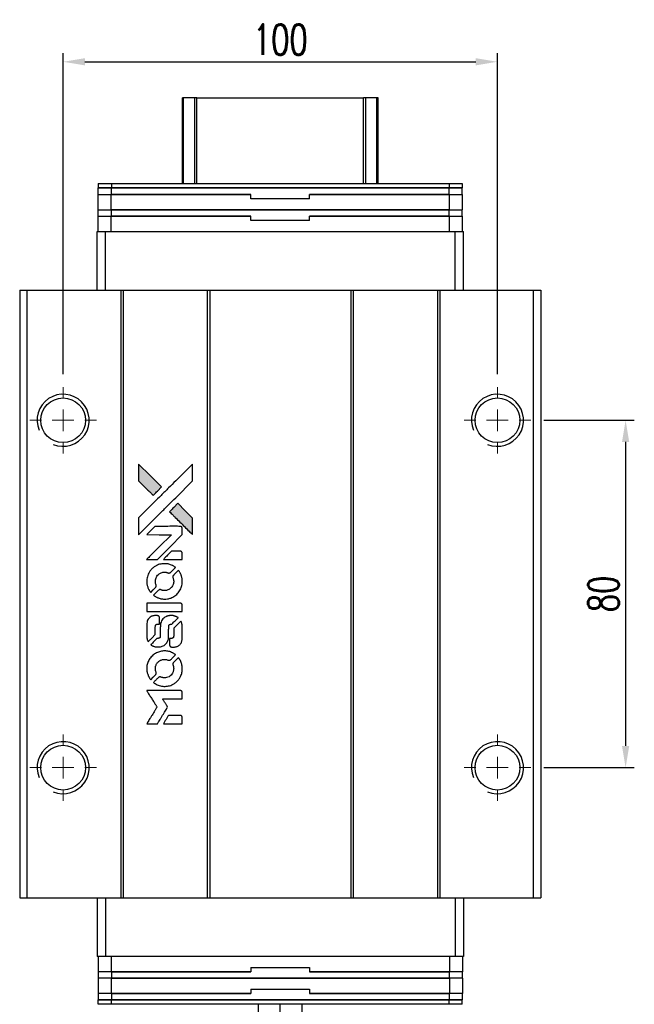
# Model space of a CAD drawing. Header units: millimetres. Extents: x 15 to 561, y -78 to 377.
# Tile 2 of 3: x 48 to 189, y 150 to 377. Entities that reach past the tile are written whole.
import ezdxf

# ---------------------------------------------------------------- set-up
doc = ezdxf.new("R2010")
doc.units = ezdxf.units.MM
doc.header["$LTSCALE"] = 0.15
doc.layers.get('0').update_dxf_attribs({"linetype": 'CONTINUOUS'})
doc.layers.get('Defpoints').update_dxf_attribs({"linetype": 'CONTINUOUS'})
doc.layers.add('DIM', color=4, linetype='CONTINUOUS')
doc.styles.add('DIM-7', font='SIMPLEX.shx', dxfattribs={"width": 0.7, "bigfont": 'chineset.shx'})
doc.dimstyles.new('CNS', dxfattribs={"dimscale": 2, "dimtxt": 3.5, "dimasz": 2.5, "dimexe": 1, "dimexo": 1.5, "dimgap": 0.09, "dimtad": 0, "dimdsep": 46, "dimtxsty": 'DIM-7', "dimcen": 0.09, "dimclrd": 4, "dimclre": 4, "dimclrt": 4, "dimadec": 0, "dimazin": 0, "dimtfac": 1, "dimtix": 1, "dimtmove": 2, "dimatfit": 3, "dimfxl": 1, "dimtvp": 0.971429, "dimtolj": 1, "dimarcsym": 0})

# ---------------------------------------------------------------- blocks, each defined once
blk = doc.blocks.new('SW_CENTERMARKSYMBOL_3')
at = {"color": 0, "linetype": 'Continuous', "lineweight": 18}
for p, q in [((0, 5), (0, 7.65)), ((0, 0), (0, 2.5)), ((-5, 0), (-7.65, 0)), ((0, 0), (-2.5, 0)), ((0, 0), (0, -2.5)), ((0, 0), (2.5, 0)), ((5, 0), (7.65, 0)), ((0, -5), (0, -7.65))]:
    blk.add_line(p, q, dxfattribs=at)
blk = doc.blocks.new('SW_CENTERMARKSYMBOL_4')
at = {"color": 0, "linetype": 'Continuous', "lineweight": 18}
for p, q in [((0, 5), (0, 7.65)), ((0, 0), (0, 2.5)), ((-5, 0), (-7.65, 0)), ((0, 0), (-2.5, 0)), ((0, 0), (0, -2.5)), ((0, 0), (2.5, 0)), ((5, 0), (7.65, 0)), ((0, -5), (0, -7.65))]:
    blk.add_line(p, q, dxfattribs=at)
blk = doc.blocks.new('SW_CENTERMARKSYMBOL_5')
at = {"color": 0, "linetype": 'Continuous', "lineweight": 18}
for p, q in [((0, 5), (0, 7.65)), ((0, 0), (0, 2.5)), ((-5, 0), (-7.65, 0)), ((0, 0), (-2.5, 0)), ((0, 0), (0, -2.5)), ((0, 0), (2.5, 0)), ((5, 0), (7.65, 0)), ((0, -5), (0, -7.65))]:
    blk.add_line(p, q, dxfattribs=at)
blk = doc.blocks.new('SW_CENTERMARKSYMBOL_6')
at = {"color": 0, "linetype": 'Continuous', "lineweight": 18}
for p, q in [((0, 5), (0, 7.65)), ((0, 0), (0, 2.5)), ((-5, 0), (-7.65, 0)), ((0, 0), (-2.5, 0)), ((0, 0), (0, -2.5)), ((0, 0), (2.5, 0)), ((5, 0), (7.65, 0)), ((0, -5), (0, -7.65))]:
    blk.add_line(p, q, dxfattribs=at)
blk = doc.blocks.new('*D165')
at = {"color": 7, "lineweight": -2}
for p, q in [((57.81, 295.41), (57.81, 369.32)), ((157.81, 295.41), (157.81, 369.32)), ((62.81, 367.32), (152.81, 367.32))]:
    blk.add_line(p, q, dxfattribs=at)
at = {"color": 7}
for points in [[(62.81, 368.15), (62.81, 366.49), (57.81, 367.32)], [(152.81, 368.15), (152.81, 366.49), (157.81, 367.32)]]:
    blk.add_solid(points, dxfattribs=at)
at = {"layer": 'Defpoints', "color": 0}
for p in [(157.81, 367.32), (57.81, 292.41), (157.81, 292.41)]:
    blk.add_point(p, dxfattribs=at)
at = {"color": 7, "insert": (107.81, 372.42), "char_height": 7, "attachment_point": 5, "style": 'DIM-7'}
blk.add_mtext('\\A1;100', dxfattribs=at)
blk = doc.blocks.new('*D166')
at = {"color": 7, "lineweight": -2}
for p, q in [((168.46, 284.76), (189.31, 284.76)), ((187.31, 279.76), (187.31, 209.76)), ((168.46, 204.76), (189.31, 204.76))]:
    blk.add_line(p, q, dxfattribs=at)
at = {"color": 7}
for points in [[(186.48, 279.76), (188.14, 279.76), (187.31, 284.76)], [(186.48, 209.76), (188.14, 209.76), (187.31, 204.76)]]:
    blk.add_solid(points, dxfattribs=at)
at = {"layer": 'Defpoints', "color": 0}
for p in [(165.46, 284.76), (165.46, 204.76), (187.31, 204.76)]:
    blk.add_point(p, dxfattribs=at)
at = {"color": 7, "insert": (182.21, 244.76), "char_height": 7, "attachment_point": 5, "rotation": 90, "style": 'DIM-7'}
blk.add_mtext('\\A1;80', dxfattribs=at)
blk = doc.blocks.new('LOGO')
at = {"linetype": 'Continuous'}
h = blk.add_hatch(color=22, dxfattribs=at)
h.dxf.hatch_style = 1
h.paths.add_polyline_path([(513.28, 1429.74), (513.28, 1427.8), (513.28, 1425.87), (514.96, 1424.21, 0.000288), (515.6, 1423.57, 0.000479), (516.15, 1423.03, 0.000013), (516.64, 1422.54, 0.197177), (516.65, 1422.54, 0.197497), (516.65, 1422.54, 0.00004), (516.94, 1422.82, 0.000834), (517.25, 1423.13, 0.000506), (517.61, 1423.5), (518.57, 1424.46), (515.93, 1427.1)])
h.paths.add_polyline_path([(522.33, 1420.69), (521.37, 1419.73, 0.000476), (521, 1419.36, 0.000789), (520.69, 1419.05, 0.000035), (520.41, 1418.76, 0.19758), (520.41, 1418.76, 0.198396), (520.41, 1418.75, 0.000019), (520.8, 1418.37, 0.000582), (521.22, 1417.94, 0.000351), (521.72, 1417.44, 0.000108), (523.84, 1415.33, 0.000692), (524.92, 1414.26, 0.000077), (525.67, 1413.52, 0.197527), (525.69, 1413.51, 0.410181), (525.71, 1413.52, 0.000493), (525.71, 1413.92, 0.002424), (525.71, 1414.46, 0.000529), (525.72, 1415.41), (525.72, 1417.3), (524.02, 1418.99)])
at = {"color": 22}
for points in [[(514.96, 1424.21, 0.000288), (515.6, 1423.57, 0.000479), (516.15, 1423.03, 0.000013), (516.64, 1422.54, 0.197177), (516.65, 1422.54, 0.197497), (516.65, 1422.54, 0.00004), (516.94, 1422.82, 0.000836), (517.25, 1423.13, 0.000505), (517.61, 1423.5), (518.57, 1424.46), (515.93, 1427.1), (513.28, 1429.74), (513.28, 1427.8), (513.28, 1425.87)], [(515.61, 1415.78, -0.000056), (516.77, 1416.94, -0.000021), (518.39, 1418.56, -0.000021), (520.16, 1420.33, -0.000025), (521.82, 1421.99), (525.72, 1425.87), (525.71, 1427.79), (525.71, 1429.72), (523.09, 1427.12, 0.000274), (521.84, 1425.87, 0.000123), (520.19, 1424.23, 0.000121), (518.45, 1422.5, 0.000165), (516.88, 1420.93), (513.28, 1417.34), (513.28, 1415.4), (513.28, 1413.46)], [(521.72, 1417.44, 0.000108), (523.84, 1415.33, 0.000692), (524.92, 1414.26, 0.000077), (525.67, 1413.52, 0.197527), (525.69, 1413.51, 0.410182), (525.71, 1413.52, 0.000493), (525.71, 1413.92, 0.002424), (525.71, 1414.46, 0.000529), (525.72, 1415.41), (525.72, 1417.3), (524.02, 1418.99), (522.33, 1420.69), (521.37, 1419.73, 0.000476), (521, 1419.36, 0.000789), (520.69, 1419.05, 0.000035), (520.41, 1418.76, 0.19758), (520.41, 1418.76, 0.198396), (520.41, 1418.75, 0.000019), (520.8, 1418.37, 0.000582), (521.22, 1417.94, 0.000351)], [(516.36, 1407.75), (517.6, 1407.75), (520.46, 1410.62), (523.32, 1413.48), (523.32, 1414.28, 0.0008), (523.31, 1414.79, 0.010795), (523.31, 1414.98, 0.030495), (523.29, 1415.08, 0.080372), (523.27, 1415.15, 0.03816), (523.23, 1415.22, 0.041799), (523.17, 1415.28, 0.042486), (523.11, 1415.33, 0.042078), (523.04, 1415.37, 0.099276), (522.95, 1415.39, 0.003302), (522.55, 1415.39, 0.002586), (521.85, 1415.4, 0.000204), (520, 1415.39), (517.04, 1415.39), (516.09, 1414.44), (515.14, 1413.48), (517.99, 1413.47), (520.84, 1413.46), (518.02, 1410.66, 0.000253), (516.93, 1409.58, 0.000412), (516.02, 1408.66, 0.000041), (515.19, 1407.84, 0.041338), (515.16, 1407.8), (515.12, 1407.75)], [(521.16, 1407.75), (523.32, 1407.75), (523.32, 1408.55), (523.31, 1409.36), (523.25, 1409.45, 0.03146), (523.22, 1409.49, 0.026444), (523.19, 1409.54, 0.026444), (523.15, 1409.57, 0.031457), (523.1, 1409.6), (523.01, 1409.66), (521.94, 1409.67), (520.87, 1409.67), (519.94, 1408.72, 0.000745), (519.58, 1408.36, 0.001228), (519.28, 1408.05, 0.000087), (519.01, 1407.77, 0.195134), (519, 1407.76, 0.412117), (519.01, 1407.76, 0.000048), (519.64, 1407.75, 0.00109), (520.34, 1407.75, 0.000653)], [(515.19, 1402.27, 0.023681), (515.24, 1401.94, 0.022402), (515.32, 1401.6, 0.021929), (515.44, 1401.26, 0.020503), (515.59, 1400.93, 0.013745), (515.69, 1400.74, 0.009767), (515.81, 1400.53, 0.009658), (515.93, 1400.35, 0.027804), (516.02, 1400.22), (516.06, 1400.18), (516.66, 1400.77, 0.002053), (516.95, 1401.06, 0.006738), (517.13, 1401.26, 0.007826), (517.26, 1401.39, 0.063909), (517.3, 1401.46, 0.061532), (517.34, 1401.57, 0.068674), (517.35, 1401.68, 0.052072), (517.33, 1401.81, 0.019648), (517.27, 1401.99, -0.018366), (517.21, 1402.2, -0.0288), (517.17, 1402.39, -0.029061), (517.15, 1402.58, -0.019155), (517.15, 1402.81, -0.053809), (517.22, 1403.28, -0.058833), (517.39, 1403.72, -0.058566), (517.66, 1404.11, -0.052525), (518.02, 1404.44, -0.044733), (518.32, 1404.63, -0.040573), (518.67, 1404.76, -0.041123), (519.02, 1404.84, -0.04951), (519.36, 1404.85, -0.017369), (519.52, 1404.84, -0.024255), (519.67, 1404.81, -0.023787), (519.81, 1404.77, -0.015798), (519.96, 1404.71, 0.010631), (520.06, 1404.67, 0.033653), (520.13, 1404.65, 0.037806), (520.2, 1404.64, 0.016307), (520.29, 1404.64, 0.068179), (520.46, 1404.67, 0.095747), (520.6, 1404.74, 0.033418), (520.78, 1404.9, 0.002133), (521.29, 1405.42, 0.001452), (521.57, 1405.71, 0.012393), (521.7, 1405.84, 0.020479), (521.76, 1405.92, 0.344362), (521.76, 1405.95, 0.074287), (521.69, 1406.02, 0.005454), (521.47, 1406.16, 0.008391), (521.24, 1406.3, 0.017097), (521.05, 1406.4, 0.027375), (520.66, 1406.56, 0.02835), (520.27, 1406.68, 0.027723), (519.85, 1406.76, 0.023913), (519.4, 1406.79, 0.027047), (518.87, 1406.78, 0.031685), (518.37, 1406.71, 0.032425), (517.89, 1406.57, 0.031013), (517.43, 1406.38, 0.037914), (516.88, 1406.05, 0.040153), (516.4, 1405.65, 0.039834), (515.98, 1405.18, 0.036173), (515.64, 1404.63, 0.040752), (515.4, 1404.09, 0.035885), (515.24, 1403.5, 0.035491), (515.17, 1402.88, 0.037615)], [(516.85, 1399.42, 0.018008), (517.03, 1399.3, 0.009842), (517.25, 1399.17, 0.009807), (517.48, 1399.05, 0.015716), (517.68, 1398.96, 0.048467), (518.41, 1398.73, 0.045841), (519.19, 1398.64, 0.046006), (519.96, 1398.69, 0.049638), (520.69, 1398.88, 0.064819), (521.64, 1399.39, 0.06695), (522.42, 1400.11, 0.066691), (522.98, 1401.02, 0.063505), (523.3, 1402.06, 0.03135), (523.32, 1402.32, 0.010439), (523.33, 1402.71, 0.010391), (523.32, 1403.11, 0.032408), (523.29, 1403.37, 0.015696), (523.23, 1403.67, 0.018095), (523.15, 1403.96, 0.018551), (523.05, 1404.24, 0.018352), (522.93, 1404.51, 0.015568), (522.84, 1404.68, 0.009832), (522.72, 1404.89, 0.009795), (522.6, 1405.07, 0.023727), (522.5, 1405.21), (522.46, 1405.26), (521.86, 1404.67, 0.001528), (521.53, 1404.34, 0.010022), (521.36, 1404.17, 0.019586), (521.27, 1404.06, 0.061865), (521.22, 1403.98, 0.055054), (521.18, 1403.85, 0.061607), (521.17, 1403.73, 0.048725), (521.19, 1403.58, 0.020221), (521.24, 1403.39, -0.017722), (521.31, 1403.18, -0.02685), (521.34, 1402.99, -0.02759), (521.36, 1402.81, -0.020233), (521.36, 1402.6, -0.04793), (521.3, 1402.21, -0.048386), (521.17, 1401.84, -0.047866), (520.97, 1401.49, -0.044964), (520.7, 1401.19, -0.04333), (520.38, 1400.93, -0.050921), (520.04, 1400.75, -0.051473), (519.67, 1400.64, -0.0459), (519.27, 1400.6, -0.019014), (519.08, 1400.61, -0.024114), (518.9, 1400.63, -0.025081), (518.73, 1400.67, -0.023892), (518.57, 1400.72, 0.008624), (518.44, 1400.77, 0.026486), (518.35, 1400.8, 0.035074), (518.27, 1400.81, 0.02756), (518.18, 1400.81, 0.087163), (518.05, 1400.79, 0.073291), (517.92, 1400.71, 0.028074), (517.73, 1400.55, 0.002594), (517.3, 1400.13), (516.7, 1399.52)], [(519.24, 1395.78), (523.31, 1395.78), (523.31, 1396.58), (523.31, 1397.38), (523.26, 1397.47, 0.071429), (523.21, 1397.55, 0.054799), (523.13, 1397.62, 0.053585), (523.03, 1397.67, 0.060698), (522.93, 1397.7, 0.033975), (522.76, 1397.71), (520.69, 1397.71, 0.000726), (518.66, 1397.71, 0.001084), (516.89, 1397.7), (515.16, 1397.69), (515.16, 1396.73), (515.16, 1395.77)], [(515.18, 1389.81, 0.018538), (515.19, 1389.69, 0.010695), (515.22, 1389.54, 0.01068), (515.25, 1389.4, 0.017678), (515.29, 1389.28, 0.013849), (515.34, 1389.14, 0.011814), (515.4, 1389, 0.004513), (515.46, 1388.86, 0.290035), (515.48, 1388.85, 0.196418), (515.49, 1388.86, 0.000124), (515.73, 1389.09, 0.001477), (516, 1389.35, 0.000898), (516.31, 1389.66), (517.12, 1390.48), (517.13, 1391.49, -0.001471), (517.13, 1392.26, -0.028714), (517.15, 1392.5, -0.097073), (517.19, 1392.63, -0.084199), (517.29, 1392.75, -0.042698), (517.36, 1392.8, -0.053912), (517.43, 1392.84, -0.051004), (517.52, 1392.86, -0.032967), (517.62, 1392.86, 0.00807), (517.67, 1392.86, 0.003023), (517.75, 1392.87, 0.002994), (517.82, 1392.87, 0.003629), (517.9, 1392.88), (518.07, 1392.89), (518.07, 1393.67, 0.001618), (518.07, 1394.04, 0.005206), (518.07, 1394.28, 0.00535), (518.06, 1394.46, 0.060675), (518.05, 1394.52, 0.048484), (518.03, 1394.56, 0.02389), (518.01, 1394.61, 0.022812), (517.98, 1394.65, 0.02462), (517.94, 1394.69, 0.061781), (517.84, 1394.77, 0.080179), (517.74, 1394.81, 0.048561), (517.58, 1394.83, 0.010021), (517.31, 1394.84, 0.016602), (516.95, 1394.83, 0.031409), (516.66, 1394.79, 0.036474), (516.41, 1394.72, 0.03439), (516.16, 1394.62, 0.065928), (515.78, 1394.35, 0.069066), (515.48, 1393.99, 0.065697), (515.28, 1393.55, 0.051559), (515.18, 1393.04, 0.020904), (515.17, 1392.76, 0.000451), (515.17, 1391.42, 0.000419), (515.17, 1390.07, 0.022759)], [(516.23, 1388.03, 0.023289), (516.43, 1387.9, 0.026845), (516.62, 1387.8, 0.026047), (516.83, 1387.72, 0.019751), (517.07, 1387.66, 0.013249), (517.21, 1387.63, 0.025169), (517.32, 1387.61, 0.016532), (517.45, 1387.61, 0.002937), (517.71, 1387.61, 0.003317), (517.94, 1387.61, 0.011808), (518.09, 1387.61, 0.01777), (518.2, 1387.62, 0.021476), (518.3, 1387.64, 0.04325), (518.73, 1387.78, 0.045753), (519.13, 1387.98, 0.04649), (519.47, 1388.25, 0.047672), (519.76, 1388.58, 0.025315), (519.85, 1388.72, 0.015208), (519.94, 1388.9, 0.01512), (520.03, 1389.08, 0.022488), (520.09, 1389.24, 0.027857), (520.16, 1389.5, 0.034138), (520.19, 1389.75, 0.014286), (520.2, 1390.12, 0.00124), (520.2, 1391.08, -0.00103), (520.2, 1391.66, -0.002552), (520.21, 1392.09, -0.001594), (520.21, 1392.42, -0.047676), (520.22, 1392.5, -0.085307), (520.28, 1392.64, -0.097789), (520.38, 1392.75, -0.085947), (520.52, 1392.82, -0.051339), (520.71, 1392.86, 0.014634), (520.78, 1392.86, 0.015028), (520.84, 1392.87, 0.014927), (520.89, 1392.89, 0.059415), (520.93, 1392.9, 0.070595), (520.99, 1392.95, 0.00028), (521.68, 1393.62, 0.000111), (522.38, 1394.32, 0.200239), (522.39, 1394.35, 0.268906), (522.38, 1394.36, 0.001866), (522.21, 1394.46, 0.007532), (522.05, 1394.55, 0.017818), (521.92, 1394.61, 0.013256), (521.79, 1394.66, 0.011636), (521.64, 1394.71, 0.011528), (521.49, 1394.76, 0.012303), (521.34, 1394.8, 0.0423), (521.11, 1394.83, 0.013657), (520.76, 1394.83, 0.013857), (520.42, 1394.82, 0.037428), (520.17, 1394.79, 0.014927), (520.01, 1394.75, 0.0122), (519.83, 1394.69, 0.012518), (519.67, 1394.64, 0.023062), (519.55, 1394.58, 0.065961), (519.09, 1394.27, 0.06055), (518.71, 1393.84, 0.059676), (518.44, 1393.33, 0.060497), (518.3, 1392.77, 0.025683), (518.29, 1392.65, 0.001528), (518.29, 1392.29, 0.002124), (518.28, 1391.83, 0.001173), (518.28, 1391.27, -0.000809), (518.28, 1390.29, -0.017164), (518.27, 1390, -0.063931), (518.24, 1389.85, -0.108429), (518.17, 1389.74, -0.052941), (518.1, 1389.68, -0.063675), (518.02, 1389.63, -0.050562), (517.91, 1389.61, -0.020337), (517.77, 1389.59, 0.009897), (517.68, 1389.59, 0.016482), (517.61, 1389.58, 0.019019), (517.55, 1389.56, 0.06043), (517.51, 1389.55, 0.076267), (517.42, 1389.49, 0.00054), (516.79, 1388.85, 0.000307), (516.15, 1388.19, 0.142594), (516.12, 1388.14, 0.232419), (516.12, 1388.13, 0.022995), (516.15, 1388.1, 0.024627), (516.19, 1388.06, 0.015407)], [(520.45, 1387.92, 0.065483), (520.5, 1387.83, 0.053271), (520.57, 1387.74, 0.052018), (520.66, 1387.67, 0.0556), (520.76, 1387.62, 0.036839), (520.82, 1387.6, 0.026922), (520.9, 1387.59, 0.016905), (521, 1387.59, 0.004317), (521.17, 1387.59, 0.016369), (521.52, 1387.6, 0.029936), (521.81, 1387.64, 0.03418), (522.06, 1387.7, 0.031327), (522.31, 1387.81, 0.046935), (522.61, 1387.99, 0.054053), (522.86, 1388.22, 0.053701), (523.05, 1388.5, 0.045364), (523.19, 1388.83, 0.032479), (523.27, 1389.12, 0.03386), (523.3, 1389.41, 0.013578), (523.32, 1389.88, 0.001155), (523.32, 1391.07, 0.000413), (523.31, 1392.09, 0.005008), (523.3, 1392.48, 0.013199), (523.29, 1392.71, 0.033956), (523.27, 1392.86, 0.013909), (523.23, 1393.03, 0.010864), (523.17, 1393.21, 0.010938), (523.12, 1393.37, 0.028702), (523.07, 1393.48), (523.03, 1393.56), (522.19, 1392.74), (521.36, 1391.92), (521.36, 1390.96, -0.001504), (521.36, 1390.55, -0.00328), (521.36, 1390.24, -0.001901), (521.35, 1389.99, -0.061333), (521.34, 1389.93, -0.063621), (521.31, 1389.85, -0.048633), (521.25, 1389.77, -0.046769), (521.17, 1389.7, -0.047961), (521.09, 1389.64, -0.02678), (521.02, 1389.61, -0.050957), (520.95, 1389.59, -0.029398), (520.87, 1389.58, -0.00401), (520.7, 1389.58), (520.41, 1389.57), (520.41, 1388.8, 0.001061), (520.41, 1388.34, 0.009147), (520.42, 1388.13, 0.020721), (520.43, 1388.01, 0.051619)], [(515.19, 1382.19, 0.024131), (515.24, 1381.84, 0.022344), (515.33, 1381.49, 0.021883), (515.45, 1381.14, 0.020884), (515.6, 1380.79, 0.010669), (515.7, 1380.6, 0.010389), (515.82, 1380.41, 0.010913), (515.93, 1380.23, 0.022227), (516.02, 1380.11), (516.06, 1380.06), (516.67, 1380.68, 0.002452), (516.9, 1380.92, 0.003628), (517.1, 1381.13, 0.001662), (517.28, 1381.32, 0.070159), (517.31, 1381.36, 0.047671), (517.32, 1381.4, 0.018624), (517.33, 1381.45, 0.017921), (517.34, 1381.5, 0.018804), (517.35, 1381.56, 0.018255), (517.35, 1381.64, 0.041312), (517.34, 1381.7, 0.037164), (517.33, 1381.76, 0.012342), (517.29, 1381.84, -0.015101), (517.22, 1382.05, -0.035998), (517.18, 1382.21, -0.033244), (517.16, 1382.38, -0.011249), (517.15, 1382.62, -0.004059), (517.15, 1382.83, -0.019693), (517.16, 1382.94, -0.027943), (517.18, 1383.04, -0.014411), (517.2, 1383.15, -0.033089), (517.3, 1383.43, -0.033887), (517.43, 1383.69, -0.034021), (517.59, 1383.93, -0.033942), (517.78, 1384.14, -0.02816), (518.01, 1384.33, -0.035032), (518.23, 1384.48, -0.035269), (518.48, 1384.6, -0.029196), (518.75, 1384.69, -0.037862), (519.07, 1384.75, -0.043657), (519.37, 1384.75, -0.043064), (519.68, 1384.7, -0.035184), (520, 1384.6, 0.033699), (520.15, 1384.55, 0.052815), (520.28, 1384.53, 0.059167), (520.4, 1384.54, 0.058972), (520.52, 1384.58, 0.059208), (520.61, 1384.64, 0.021125), (520.73, 1384.74, 0.008691), (520.92, 1384.93, 0.000851), (521.37, 1385.39, 0.001873), (521.6, 1385.62, 0.013884), (521.71, 1385.74, 0.022355), (521.76, 1385.81, 0.341453), (521.76, 1385.84, 0.073011), (521.7, 1385.9, 0.004587), (521.48, 1386.04, 0.00748), (521.26, 1386.17, 0.016837), (521.08, 1386.27, 0.028606), (520.66, 1386.46, 0.031352), (520.23, 1386.59, 0.031004), (519.78, 1386.67, 0.0268), (519.3, 1386.69, 0.026698), (518.79, 1386.66, 0.03002), (518.31, 1386.58, 0.030357), (517.85, 1386.45, 0.028554), (517.4, 1386.25, 0.062944), (516.56, 1385.69, 0.062206), (515.88, 1384.94, 0.062448), (515.41, 1384.05, 0.064355), (515.18, 1383.07, 0.017377), (515.17, 1382.88, 0.008369), (515.17, 1382.63, 0.008367), (515.17, 1382.38, 0.01757)], [(516.84, 1379.31, 0.064158), (517.79, 1378.81, 0.06356), (518.83, 1378.56, 0.064004), (519.9, 1378.58, 0.066747), (520.91, 1378.87, 0.04321), (521.54, 1379.22, 0.044737), (522.1, 1379.66, 0.044901), (522.56, 1380.2, 0.044184), (522.93, 1380.81, 0.026293), (523.13, 1381.28, 0.033344), (523.25, 1381.73, 0.033227), (523.32, 1382.19, 0.025815), (523.33, 1382.7, 0.023119), (523.3, 1383.19, 0.031044), (523.22, 1383.62, 0.031337), (523.09, 1384.04, 0.024258), (522.89, 1384.48, 0.015622), (522.81, 1384.63, 0.008495), (522.7, 1384.82, 0.008415), (522.59, 1384.99, 0.020814), (522.5, 1385.11), (522.45, 1385.17), (521.86, 1384.58, 0.002843), (521.42, 1384.14, 0.033917), (521.26, 1383.96, 0.087906), (521.2, 1383.83, 0.073302), (521.17, 1383.67, 0.022047), (521.18, 1383.59, 0.026465), (521.19, 1383.52, 0.022233), (521.21, 1383.44, 0.009985), (521.24, 1383.33, -0.039011), (521.33, 1382.95, -0.044398), (521.36, 1382.58, -0.045096), (521.32, 1382.22, -0.04265), (521.22, 1381.86, -0.071154), (520.94, 1381.35, -0.068827), (520.53, 1380.93, -0.068713), (520.02, 1380.64, -0.070507), (519.45, 1380.51, -0.028605), (519.21, 1380.5, -0.031418), (518.97, 1380.52, -0.031044), (518.74, 1380.57, -0.02668), (518.5, 1380.64, 0.038913), (518.36, 1380.69, 0.043732), (518.22, 1380.71, 0.047754), (518.09, 1380.7, 0.075756), (517.99, 1380.67, 0.07294), (517.93, 1380.63, 0.003456), (517.77, 1380.48, 0.005023), (517.57, 1380.29, 0.002422), (517.31, 1380.03, 0.000819), (517.08, 1379.8, 0.001349), (516.88, 1379.61, 0.0001), (516.71, 1379.43, 0.205335), (516.7, 1379.42, 0.219821), (516.71, 1379.42, 0.002494), (516.75, 1379.39, 0.007089), (516.79, 1379.35, 0.004494)], [(516.38, 1369.92), (517.61, 1369.92), (517.82, 1370.25, -0.000297), (517.94, 1370.46, -0.000037), (518.22, 1370.91, -0.000043), (518.55, 1371.45, -0.000036), (518.9, 1372.02, 0.000044), (519.24, 1372.57, 0.000063), (519.54, 1373.07, 0.000035), (519.8, 1373.49, 0.0009), (519.87, 1373.61), (519.97, 1373.77), (519.84, 1373.99, 0.001175), (519.76, 1374.11, 0.000208), (519.62, 1374.34, 0.000225), (519.45, 1374.62, 0.000203), (519.27, 1374.9, -0.000711), (519.1, 1375.17, -0.001119), (518.96, 1375.4, -0.000263), (518.83, 1375.6, -0.04589), (518.82, 1375.63, -0.519312), (518.84, 1375.65, -0.001914), (519.17, 1375.65, -0.003124), (519.71, 1375.66, -0.000285), (521.07, 1375.66), (523.32, 1375.66), (523.32, 1376.44, 0.001727), (523.32, 1377.01, 0.025279), (523.31, 1377.21, 0.073886), (523.28, 1377.32, 0.07426), (523.21, 1377.42, 0.03264), (523.19, 1377.45, 0.01784), (523.16, 1377.48, 0.017712), (523.12, 1377.51, 0.026854), (523.09, 1377.53), (523.01, 1377.57), (519.07, 1377.57), (515.14, 1377.58), (515.17, 1377.53, -0.004595), (515.19, 1377.5, -0.00016), (515.26, 1377.38, -0.000298), (515.35, 1377.24, -0.000208), (515.45, 1377.08, 0.000986), (515.74, 1376.61, 0.00025), (516.22, 1375.85, 0.000268), (516.72, 1375.05, 0.000436), (517.16, 1374.36, -0.002932), (517.3, 1374.13, -0.004718), (517.41, 1373.94, -0.001113), (517.51, 1373.77, -0.227179), (517.52, 1373.75, -0.045982), (517.51, 1373.73, -0.000145), (517.36, 1373.5, -0.000825), (517.2, 1373.24, -0.000517), (517.02, 1372.94, 0.000056), (516.37, 1371.9, 0.000289), (516.01, 1371.32, 0.000481), (515.75, 1370.89, 0.000418), (515.47, 1370.44), (515.15, 1369.92)], [(521.15, 1369.92), (523.32, 1369.92), (523.32, 1370.7, 0.000842), (523.32, 1371.21, 0.010591), (523.31, 1371.4, 0.028995), (523.3, 1371.5, 0.069543), (523.28, 1371.58, 0.051063), (523.24, 1371.65, 0.039932), (523.18, 1371.72, 0.039414), (523.11, 1371.77, 0.045845), (523.04, 1371.81, 0.094811), (522.96, 1371.83, 0.007124), (522.75, 1371.84, 0.004713), (522.39, 1371.84, 0.000534), (521.56, 1371.84), (520.16, 1371.84), (520.03, 1371.64, 0.000828), (519.68, 1371.07, 0.000879), (519.33, 1370.5, 0.000048), (518.99, 1369.94, 0.137596), (518.99, 1369.92, 0.413028), (518.99, 1369.92, 0.000016), (519.62, 1369.92, 0.000623), (520.32, 1369.92, 0.000374)]]:
    blk.add_lwpolyline(points, format="xyb", close=True, dxfattribs=at)

msp = doc.modelspace()

# ---------------------------------------------------------------- linework, layer by layer
at = {"color": 7, "linetype": 'Continuous', "lineweight": 25}
for p, q in [((85.307, 339.259), (85.307, 359.053)), ((85.547, 339.259), (85.547, 359.053)), ((88.123, 339.259), (88.123, 359.053)), ((88.617, 359.053), (126.997, 359.053)), ((88.617, 339.259), (88.617, 359.053)), ((126.997, 339.259), (126.997, 359.053)), ((127.492, 339.259), (127.492, 359.053)), ((130.068, 339.259), (130.068, 359.053)), ((130.307, 339.259), (130.307, 359.053)), ((65.907, 339.259), (65.907, 338.259)), ((65.907, 339.259), (68.907, 339.259)), ((65.907, 338.259), (68.907, 338.259)), ((65.907, 336.759), (65.907, 338.259)), ((68.907, 338.259), (65.907, 338.259)), ((68.907, 339.259), (68.907, 338.259)), ((68.907, 339.259), (146.707, 339.259)), ((68.907, 338.259), (146.707, 338.259)), ((68.907, 336.759), (68.907, 338.259)), ((146.707, 338.259), (68.907, 338.259)), ((146.707, 339.259), (146.707, 338.259)), ((146.707, 339.259), (149.707, 339.259)), ((146.707, 338.259), (149.707, 338.259)), ((146.707, 336.759), (146.707, 338.259)), ((149.707, 338.259), (146.707, 338.259)), ((149.707, 339.259), (149.707, 338.259)), ((149.707, 336.759), (149.707, 338.259)), ((65.882, 333.259), (65.882, 336.759)), ((65.882, 336.759), (68.882, 336.759)), ((68.882, 333.259), (68.882, 336.759)), ((68.882, 336.759), (101.057, 336.759)), ((101.057, 336.759), (68.907, 336.759)), ((101.057, 335.859), (101.057, 336.759)), ((101.057, 335.759), (101.057, 336.759)), ((101.057, 335.859), (114.557, 335.859)), ((114.557, 335.759), (101.057, 335.759)), ((114.557, 335.859), (114.557, 336.759)), ((114.557, 336.759), (146.732, 336.759)), ((146.707, 336.759), (114.557, 336.759)), ((114.557, 335.759), (114.557, 336.759)), ((146.732, 333.259), (146.732, 336.759)), ((146.732, 336.759), (149.732, 336.759)), ((149.732, 333.259), (149.732, 336.759)), ((65.882, 333.259), (68.882, 333.259)), ((65.882, 328.259), (65.882, 331.759)), ((65.882, 331.759), (68.882, 331.759)), ((65.907, 331.759), (65.907, 333.259)), ((68.882, 333.259), (146.732, 333.259)), ((68.882, 328.259), (68.882, 331.759)), ((68.882, 331.759), (101.057, 331.759)), ((68.907, 331.759), (68.907, 333.259)), ((146.707, 333.259), (68.907, 333.259)), ((101.057, 331.759), (68.907, 331.759)), ((101.057, 330.859), (101.057, 331.759)), ((101.057, 330.759), (101.057, 331.759)), ((114.557, 330.859), (114.557, 331.759)), ((114.557, 331.759), (146.732, 331.759)), ((146.707, 331.759), (114.557, 331.759)), ((114.557, 330.759), (114.557, 331.759)), ((146.707, 331.759), (146.707, 333.259)), ((146.732, 333.259), (149.732, 333.259)), ((146.732, 328.259), (146.732, 331.759)), ((146.732, 331.759), (149.732, 331.759)), ((149.707, 331.759), (149.707, 333.259)), ((149.732, 328.259), (149.732, 331.759)), ((101.057, 330.859), (114.557, 330.859)), ((114.557, 330.759), (101.057, 330.759)), ((65.657, 314.759), (65.657, 328.259)), ((65.657, 328.259), (67.557, 328.259)), ((67.557, 314.759), (67.557, 328.259)), ((67.557, 328.259), (148.057, 328.259)), ((148.057, 314.759), (148.057, 328.259)), ((148.057, 328.259), (149.957, 328.259)), ((149.957, 314.759), (149.957, 328.259)), ((47.807, 314.759), (47.807, 174.759)), ((47.807, 314.759), (49.457, 314.759)), ((49.457, 314.759), (49.457, 174.759)), ((49.457, 314.759), (71.057, 314.759)), ((71.057, 314.759), (71.057, 174.759)), ((71.057, 314.759), (71.607, 314.759)), ((71.607, 314.759), (71.607, 174.759)), ((71.607, 314.759), (91.007, 314.759)), ((91.007, 314.759), (91.007, 174.759)), ((91.007, 314.759), (91.557, 314.759)), ((91.557, 314.759), (91.557, 174.759)), ((91.557, 314.759), (124.057, 314.759)), ((124.057, 314.759), (124.057, 174.759)), ((124.057, 314.759), (124.607, 314.759)), ((124.607, 314.759), (124.607, 174.759)), ((124.607, 314.759), (144.007, 314.759)), ((144.007, 314.759), (144.007, 174.759)), ((144.007, 314.759), (144.557, 314.759)), ((144.557, 314.759), (144.557, 174.759)), ((144.557, 314.759), (166.057, 314.759)), ((166.057, 314.759), (166.057, 174.759)), ((166.057, 314.759), (167.807, 314.759)), ((167.807, 314.759), (167.807, 174.759)), ((47.807, 174.759), (49.457, 174.759)), ((49.457, 174.759), (71.057, 174.759)), ((65.657, 174.759), (65.657, 161.259)), ((67.557, 174.759), (67.557, 161.259)), ((71.057, 174.759), (71.607, 174.759)), ((71.607, 174.759), (91.007, 174.759)), ((91.007, 174.759), (91.557, 174.759)), ((91.557, 174.759), (124.057, 174.759)), ((124.057, 174.759), (124.607, 174.759)), ((124.607, 174.759), (144.007, 174.759)), ((144.007, 174.759), (144.557, 174.759)), ((144.557, 174.759), (166.057, 174.759)), ((148.057, 174.759), (148.057, 161.259)), ((149.957, 174.759), (149.957, 161.259)), ((166.057, 174.759), (167.807, 174.759)), ((67.557, 161.259), (65.657, 161.259)), ((65.882, 161.259), (65.882, 157.759)), ((148.057, 161.259), (67.557, 161.259)), ((68.882, 161.259), (68.882, 157.759)), ((146.732, 161.259), (146.732, 157.759)), ((149.957, 161.259), (148.057, 161.259)), ((149.732, 161.259), (149.732, 157.759)), ((101.057, 158.759), (101.057, 157.759)), ((101.057, 158.759), (114.557, 158.759)), ((114.557, 158.759), (114.557, 157.759)), ((68.882, 157.759), (65.882, 157.759)), ((65.907, 157.759), (65.907, 156.259)), ((101.057, 157.759), (68.882, 157.759)), ((68.907, 157.759), (68.907, 156.259)), ((68.907, 157.759), (101.057, 157.759)), ((101.057, 158.659), (101.057, 157.759)), ((114.557, 158.659), (101.057, 158.659)), ((114.557, 158.659), (114.557, 157.759)), ((146.732, 157.759), (114.557, 157.759)), ((114.557, 157.759), (146.707, 157.759)), ((146.707, 157.759), (146.707, 156.259)), ((149.732, 157.759), (146.732, 157.759)), ((149.707, 157.759), (149.707, 156.259)), ((65.882, 156.259), (65.882, 152.759)), ((68.882, 156.259), (65.882, 156.259)), ((68.882, 156.259), (68.882, 152.759)), ((146.732, 156.259), (68.882, 156.259)), ((68.907, 156.259), (146.707, 156.259)), ((146.732, 156.259), (146.732, 152.759)), ((149.732, 156.259), (146.732, 156.259)), ((149.732, 156.259), (149.732, 152.759)), ((68.882, 152.759), (65.882, 152.759)), ((65.907, 152.759), (65.907, 151.259)), ((101.057, 152.759), (68.882, 152.759)), ((68.907, 152.759), (68.907, 151.259)), ((68.907, 152.759), (101.057, 152.759)), ((101.057, 153.759), (101.057, 152.759)), ((101.057, 153.759), (114.557, 153.759)), ((101.057, 153.659), (101.057, 152.759)), ((114.557, 153.659), (101.057, 153.659)), ((114.557, 153.759), (114.557, 152.759)), ((114.557, 153.659), (114.557, 152.759)), ((146.732, 152.759), (114.557, 152.759)), ((114.557, 152.759), (146.707, 152.759)), ((146.707, 152.759), (146.707, 151.259)), ((149.732, 152.759), (146.732, 152.759)), ((149.707, 152.759), (149.707, 151.259)), ((65.907, 150.259), (65.907, 151.259)), ((68.907, 151.259), (65.907, 151.259)), ((65.907, 151.259), (68.907, 151.259)), ((68.907, 150.259), (65.907, 150.259)), ((68.907, 150.259), (68.907, 151.259)), ((146.707, 151.259), (68.907, 151.259)), ((68.907, 151.259), (146.707, 151.259)), ((146.707, 150.259), (68.907, 150.259)), ((102.807, 147.259), (102.807, 150.259)), ((107.807, 147.259), (107.807, 150.259)), ((112.807, 147.259), (112.807, 150.259)), ((146.707, 150.259), (146.707, 151.259)), ((149.707, 151.259), (146.707, 151.259)), ((146.707, 151.259), (149.707, 151.259)), ((149.707, 150.259), (146.707, 150.259)), ((149.707, 150.259), (149.707, 151.259))]:
    msp.add_line(p, q, dxfattribs=at)
for centre in [(57.807, 284.759), (157.807, 284.759), (57.807, 204.759), (157.807, 204.759)]:
    msp.add_circle(centre, 5.15, dxfattribs=at)
for centre in [(57.807, 284.759), (157.807, 284.759), (57.807, 204.759), (157.807, 204.759)]:
    msp.add_arc(centre, 6, 247.5, 202.5)
for points, knots in [([(85.547, 359.053), (85.485, 359.053), (85.42, 359.053), (85.33, 359.053), (85.307, 359.053), (85.307, 359.053)], [0, 0, 0, 0, 0.5, 0.5, 1, 1, 1, 1]), ([(88.123, 359.053), (88.076, 359.053), (87.982, 359.053), (87.692, 359.053), (87.497, 359.053), (87.025, 359.053), (86.75, 359.053), (86.163, 359.053), (85.852, 359.053), (85.547, 359.053)], [0, 0, 0, 0, 0.25, 0.25, 0.5, 0.5, 0.75, 0.75, 1, 1, 1, 1]), ([(88.617, 359.053), (88.563, 359.053), (88.505, 359.053), (88.393, 359.053), (88.338, 359.053), (88.245, 359.053), (88.205, 359.053), (88.149, 359.053), (88.131, 359.053), (88.123, 359.053)], [0, 0, 0, 0, 0.25, 0.25, 0.5, 0.5, 0.75, 0.75, 1, 1, 1, 1]), ([(127.492, 359.053), (127.483, 359.053), (127.466, 359.053), (127.409, 359.053), (127.37, 359.053), (127.276, 359.053), (127.222, 359.053), (127.109, 359.053), (127.052, 359.053), (126.997, 359.053)], [0, 0, 0, 0, 0.25, 0.25, 0.5, 0.5, 0.75, 0.75, 1, 1, 1, 1]), ([(130.068, 359.053), (129.762, 359.053), (129.452, 359.053), (128.865, 359.053), (128.59, 359.053), (128.118, 359.053), (127.922, 359.053), (127.633, 359.053), (127.539, 359.053), (127.492, 359.053)], [0, 0, 0, 0, 0.25, 0.25, 0.5, 0.5, 0.75, 0.75, 1, 1, 1, 1]), ([(130.307, 359.053), (130.307, 359.053), (130.285, 359.053), (130.195, 359.053), (130.13, 359.053), (130.068, 359.053)], [0, 0, 0, 0, 0.5, 0.5, 1, 1, 1, 1])]:
    msp.add_open_spline(points, degree=3, knots=knots, dxfattribs=at)

# ---------------------------------------------------------------- block references
at = {"color": 7, "linetype": 'Continuous', "lineweight": 0}
for name, p in [('SW_CENTERMARKSYMBOL_3', (57.807, 284.759)), ('SW_CENTERMARKSYMBOL_6', (157.807, 284.759)), ('SW_CENTERMARKSYMBOL_4', (57.807, 204.759)), ('SW_CENTERMARKSYMBOL_5', (157.807, 204.759))]:
    msp.add_blockref(name, p, dxfattribs=at)
at = {"layer": 'DIM'}
msp.add_blockref('LOGO', (-438.099, -1155.056), dxfattribs=at)

# ---------------------------------------------------------------- dimensions: what is measured, and where the dimension line sits
at = {"color": 0}
dim = msp.add_linear_dim(base=(157.807, 367.319), p1=(57.807, 292.409), p2=(157.807, 292.409), dimstyle='CNS', override={"dimgap": 0.8, "dimtad": 1, "dimclrd": 7, "dimclre": 7, "dimclrt": 7, "dimtmove": 1}, dxfattribs=at)
dim.commit()
dim.dimension.update_dxf_attribs({"geometry": '*D165', "text_midpoint": (107.807, 372.419)})
dim = msp.add_linear_dim(base=(187.31, 204.759), p1=(165.457, 284.759), p2=(165.457, 204.759), angle=90, dimstyle='CNS', override={"dimgap": 0.8, "dimtad": 1, "dimclrd": 7, "dimclre": 7, "dimclrt": 7, "dimtmove": 1}, dxfattribs=at)
dim.commit()
dim.dimension.update_dxf_attribs({"geometry": '*D166', "text_midpoint": (182.21, 244.759)})

doc.saveas('drawing.dxf')
